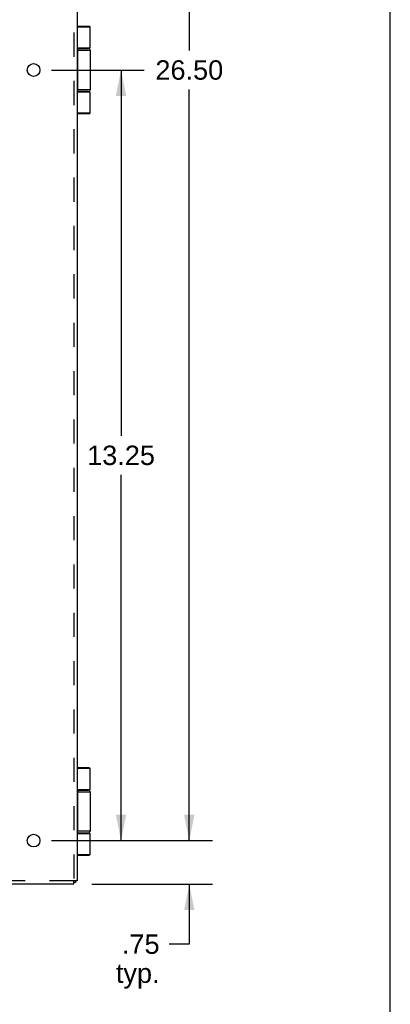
# Model space of a CAD drawing. Header units: inches. Extents: x 0 to 75.6, y 0 to 48.9.
# Tile 13 of 15: x 69.2 to 75.6, y 9.2 to 26.1. Entities that reach past the tile are written whole.
import ezdxf

# ---------------------------------------------------------------- set-up
doc = ezdxf.new("R2010")
doc.units = ezdxf.units.IN
doc.header["$LTSCALE"] = 4.155556
doc.header["$MEASUREMENT"] = 0
doc.linetypes.add('HIDDEN', pattern=[0.2, 0.1, -0.1])
doc.layers.get('0').update_dxf_attribs({"linetype": 'CONTINUOUS'})
for name, color, linetype in [('DEFAULT_2', 8, 'HIDDEN'), ('DIMENSIONS', 7, 'CONTINUOUS'), ('DOOR_ASSEMBLY', 7, 'CONTINUOUS')]:
    doc.layers.add(name, color=color, linetype=linetype)
doc.styles.get("Standard").update_dxf_attribs({"font": 'arial.ttf'})
doc.dimstyles.new('DIMSTYLE_1', dxfattribs={"dimtxt": 0.333333, "dimasz": 0.444444, "dimexe": 0.09, "dimexo": 0.07, "dimgap": 0.0375, "dimtad": 0, "dimtih": 1, "dimtoh": 1, "dimzin": 4, "dimdsep": 46, "dimtxsty": 'Standard', "dimblk": '_FILLED', "dimblk1": '_FILLED', "dimblk2": '_FILLED', "dimcen": 0.09, "dimazin": 1, "dimtfac": 1, "dimtdec": 3, "dimtofl": 0, "dimtmove": 0, "dimatfit": 3, "dimldrblk": '_FILLED', "dimfxl": 0, "dimtolj": 1, "dimtzin": 4, "dimarcsym": 0})

# ---------------------------------------------------------------- blocks, each defined once
blk = doc.blocks.new('_FILLED')
at = {"color": 0, "linetype": 'ByBlock'}
blk.add_solid([(0, 0), (-1, 0.2), (-1, -0.2)], dxfattribs=at)
blk = doc.blocks.new('*D3')
at = {"layer": 'DIMENSIONS', "color": 2, "linetype": 'Continuous'}
for p, q in [((69.737, 38.522), (72.502, 38.522)), ((72.102, 38.522), (72.102, 25.606)), ((72.102, 12.022), (72.102, 24.939)), ((69.846, 12.022), (72.502, 12.022))]:
    blk.add_line(p, q, dxfattribs=at)
at = {"layer": 'DIMENSIONS', "color": 2, "linetype": 'Continuous', "xscale": 0.4444444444, "yscale": 0.4444444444, "zscale": 0.4444444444}
for p, rotation in [((72.102, 38.522), 90), ((72.102, 12.022), 270)]:
    blk.add_blockref('_FILLED', p, dxfattribs=dict(at, rotation=rotation))
at = {"layer": 'DIMENSIONS', "color": 2, "linetype": 'Continuous', "insert": (72.102, 25.439), "char_height": 0.3333, "width": 1.16481, "attachment_point": 2, "line_spacing_factor": 0.9}
blk.add_mtext('26.50', dxfattribs=at)
blk = doc.blocks.new('*D4')
at = {"layer": 'DIMENSIONS', "color": 2, "linetype": 'Continuous'}
for p, q in [((72.102, 12.022), (72.102, 12.911)), ((69.737, 12.022), (72.502, 12.022)), ((70.427, 11.272), (72.502, 11.272)), ((72.102, 11.272), (72.102, 10.242)), ((72.102, 10.242), (71.757, 10.242))]:
    blk.add_line(p, q, dxfattribs=at)
at = {"layer": 'DIMENSIONS', "color": 2, "linetype": 'Continuous', "xscale": 0.4444444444, "yscale": 0.4444444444, "zscale": 0.4444444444}
for p, rotation in [((72.102, 12.022), 270), ((72.102, 11.272), 90)]:
    blk.add_blockref('_FILLED', p, dxfattribs=dict(at, rotation=rotation))
at = {"layer": 'DIMENSIONS', "color": 2, "linetype": 'Continuous', "insert": (71.591, 10.409), "char_height": 0.3333, "width": 0.74969, "attachment_point": 3, "line_spacing_factor": 0.9}
blk.add_mtext('.75\\Ptyp.', dxfattribs=at)
blk = doc.blocks.new('*D9')
at = {"layer": 'DIMENSIONS', "color": 2, "linetype": 'Continuous'}
for p, q in [((69.737, 25.272), (71.329, 25.272)), ((70.929, 25.272), (70.929, 18.981)), ((70.929, 12.022), (70.929, 18.314)), ((69.737, 12.022), (71.329, 12.022))]:
    blk.add_line(p, q, dxfattribs=at)
at = {"layer": 'DIMENSIONS', "color": 2, "linetype": 'Continuous', "xscale": 0.4444444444, "yscale": 0.4444444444, "zscale": 0.4444444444}
for p, rotation in [((70.929, 25.272), 90), ((70.929, 12.022), 270)]:
    blk.add_blockref('_FILLED', p, dxfattribs=dict(at, rotation=rotation))
at = {"layer": 'DIMENSIONS', "color": 2, "linetype": 'Continuous', "insert": (70.929, 18.814), "char_height": 0.3333, "width": 1.16481, "attachment_point": 2, "line_spacing_factor": 0.9}
blk.add_mtext('13.25', dxfattribs=at)
blk = doc.blocks.new('*D13')
at = {"layer": 'DIMENSIONS', "color": 2, "linetype": 'Continuous'}
for p, q in [((64.027, 12.272), (64.027, 13.161)), ((64.027, 11.272), (64.027, 10.298)), ((64.027, 10.298), (64.33, 10.298))]:
    blk.add_line(p, q, dxfattribs=at)
at = {"layer": 'DIMENSIONS', "color": 2, "linetype": 'Continuous', "xscale": 0.4444444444, "yscale": 0.4444444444, "zscale": 0.4444444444}
for p, rotation in [((64.027, 12.272), 270), ((64.027, 11.272), 90)]:
    blk.add_blockref('_FILLED', p, dxfattribs=dict(at, rotation=rotation))
at = {"layer": 'DIMENSIONS', "color": 2, "linetype": 'Continuous', "insert": (64.497, 10.465), "char_height": 0.3333, "width": 0.90582, "attachment_point": 1, "line_spacing_factor": 0.9}
blk.add_mtext('1.00\\Ptyp.', dxfattribs=at)

msp = doc.modelspace()

# ---------------------------------------------------------------- linework, layer by layer
at = {"color": 7, "linetype": 'Continuous'}
for p, q in [((75.5556, 0), (75.5556, 48.8889)), ((70.1756, 11.3323), (70.1156, 11.3323)), ((70.1156, 11.2723), (70.1156, 11.3323))]:
    msp.add_line(p, q, dxfattribs=at)
at = {"color": 3, "linetype": 'Continuous'}
for p, q in [((70.1756, 39.2123), (70.1756, 11.3323)), ((70.1156, 11.2723), (48.2356, 11.2723))]:
    msp.add_line(p, q, dxfattribs=at)
for centre in [(69.4256, 25.2723), (69.4256, 12.0223)]:
    msp.add_circle(centre, 0.109, dxfattribs=at)
at = {"layer": 'DEFAULT_2', "color": 8, "linetype": 'HIDDEN'}
for p, q in [((70.1156, 39.2123), (70.1156, 11.3323)), ((70.1156, 11.3323), (48.2356, 11.3323))]:
    msp.add_line(p, q, dxfattribs=at)
at = {"layer": 'DOOR_ASSEMBLY', "color": 7, "linetype": 'Continuous'}
for p, q in [((70.383, 26.0223), (70.1756, 26.0223)), ((70.396, 26.0093), (70.1756, 26.0093)), ((70.396, 25.6473), (70.396, 26.0093)), ((70.396, 25.6473), (70.1756, 25.6473)), ((70.1756, 25.6423), (70.366, 25.6423)), ((70.1756, 25.6123), (70.396, 25.6123)), ((70.1807, 24.9323), (70.1807, 25.6123)), ((70.1811, 25.6123), (70.1811, 24.9323)), ((70.192, 25.6423), (70.1916, 25.6423)), ((70.3165, 25.6473), (70.3165, 25.6423)), ((70.396, 25.6123), (70.396, 24.9323)), ((70.396, 24.9323), (70.1756, 24.9323)), ((70.366, 24.9023), (70.1756, 24.9023)), ((70.1756, 24.8973), (70.396, 24.8973)), ((70.192, 24.9023), (70.1916, 24.9024)), ((70.3165, 24.9023), (70.3165, 24.8973)), ((70.396, 24.5353), (70.396, 24.8973)), ((70.1756, 24.5353), (70.396, 24.5353)), ((70.1756, 24.5223), (70.383, 24.5223)), ((70.383, 13.2723), (70.1756, 13.2723)), ((70.396, 13.2593), (70.1756, 13.2593)), ((70.396, 12.8973), (70.396, 13.2593)), ((70.396, 12.8973), (70.1756, 12.8973)), ((70.1756, 12.8923), (70.366, 12.8923)), ((70.192, 12.8923), (70.1916, 12.8923)), ((70.3165, 12.8973), (70.3165, 12.8923)), ((70.1756, 12.8623), (70.396, 12.8623)), ((70.1807, 12.1823), (70.1807, 12.8623)), ((70.1811, 12.8623), (70.1811, 12.1823)), ((70.396, 12.8623), (70.396, 12.1823)), ((70.396, 12.1823), (70.1756, 12.1823)), ((70.366, 12.1523), (70.1756, 12.1523)), ((70.1756, 12.1473), (70.396, 12.1473)), ((70.192, 12.1523), (70.1916, 12.1524)), ((70.3165, 12.1523), (70.3165, 12.1473)), ((70.396, 11.7853), (70.396, 12.1473)), ((70.1756, 11.7853), (70.396, 11.7853)), ((70.1756, 11.7723), (70.383, 11.7723)), ((70.1462, 11.3323), (70.1462, 11.3023))]:
    msp.add_line(p, q, dxfattribs=at)
at = {"layer": 'DOOR_ASSEMBLY', "color": 3, "linetype": 'Continuous'}
msp.add_line((70.1462, 11.3023), (70.1156, 11.3023), dxfattribs=at)
at = {"layer": 'DOOR_ASSEMBLY', "color": 7, "linetype": 'Continuous'}
for points in [[(70.1916, 25.6423), (70.1912, 25.6423), (70.1908, 25.6422), (70.1904, 25.6421), (70.19, 25.642), (70.1896, 25.6418), (70.1892, 25.6416), (70.1888, 25.6413), (70.1884, 25.641), (70.188, 25.6406), (70.1876, 25.6403), (70.1873, 25.6398), (70.1869, 25.6394), (70.1865, 25.6389), (70.1862, 25.6383), (70.1858, 25.6377), (70.1855, 25.6371), (70.1851, 25.6365), (70.1848, 25.6358), (70.1845, 25.6351), (70.1842, 25.6343), (70.1839, 25.6335), (70.1836, 25.6327), (70.1833, 25.6319), (70.1831, 25.631), (70.1828, 25.6301), (70.1826, 25.6292), (70.1824, 25.6283), (70.1822, 25.6273), (70.182, 25.6263), (70.1818, 25.6253), (70.1816, 25.6243), (70.1815, 25.6233), (70.1813, 25.6222), (70.1812, 25.6212), (70.1811, 25.6201), (70.181, 25.619), (70.1809, 25.6179), (70.1808, 25.6168), (70.1808, 25.6157), (70.1807, 25.6146), (70.1807, 25.6135), (70.1807, 25.6123)], [(70.1916, 25.6423), (70.1912, 25.6422), (70.1908, 25.6421), (70.1904, 25.642), (70.19, 25.6418), (70.1896, 25.6416), (70.1892, 25.6413), (70.1888, 25.641), (70.1884, 25.6406), (70.188, 25.6403), (70.1876, 25.6398), (70.1873, 25.6394), (70.1869, 25.6389), (70.1866, 25.6383), (70.1862, 25.6377), (70.1859, 25.6371), (70.1855, 25.6365), (70.1852, 25.6358), (70.1849, 25.6351), (70.1846, 25.6343), (70.1843, 25.6335), (70.184, 25.6327), (70.1837, 25.6319), (70.1835, 25.631), (70.1832, 25.6301), (70.183, 25.6292), (70.1828, 25.6283), (70.1826, 25.6273), (70.1824, 25.6263), (70.1822, 25.6253), (70.182, 25.6243), (70.1818, 25.6233), (70.1817, 25.6222), (70.1816, 25.6212), (70.1815, 25.6201), (70.1814, 25.619), (70.1813, 25.6179), (70.1812, 25.6168), (70.1812, 25.6157), (70.1811, 25.6146), (70.1811, 25.6135), (70.1811, 25.6123)], [(70.3261, 25.6473), (70.3255, 25.6473), (70.325, 25.6473), (70.3244, 25.6473), (70.3238, 25.6473), (70.3233, 25.6472), (70.3227, 25.6472), (70.3222, 25.6471), (70.3217, 25.6471), (70.3213, 25.647), (70.3209, 25.647), (70.3204, 25.6469), (70.32, 25.6468), (70.3197, 25.6468), (70.3193, 25.6467), (70.3189, 25.6466), (70.3186, 25.6465), (70.3183, 25.6464), (70.318, 25.6463), (70.3177, 25.6462), (70.3174, 25.6461), (70.3171, 25.646), (70.3168, 25.6459), (70.3166, 25.6458), (70.3165, 25.6458)], [(70.1916, 24.9023), (70.1912, 24.9024), (70.1908, 24.9024), (70.1904, 24.9025), (70.19, 24.9027), (70.1896, 24.9029), (70.1892, 24.9031), (70.1888, 24.9034), (70.1884, 24.9037), (70.188, 24.904), (70.1876, 24.9044), (70.1873, 24.9048), (70.1869, 24.9053), (70.1865, 24.9058), (70.1862, 24.9064), (70.1858, 24.9069), (70.1855, 24.9075), (70.1851, 24.9082), (70.1848, 24.9089), (70.1845, 24.9096), (70.1842, 24.9103), (70.1839, 24.9111), (70.1836, 24.9119), (70.1833, 24.9128), (70.1831, 24.9136), (70.1828, 24.9145), (70.1826, 24.9154), (70.1824, 24.9164), (70.1822, 24.9173), (70.182, 24.9183), (70.1818, 24.9193), (70.1816, 24.9203), (70.1815, 24.9214), (70.1813, 24.9224), (70.1812, 24.9235), (70.1811, 24.9246), (70.181, 24.9257), (70.1809, 24.9268), (70.1808, 24.9279), (70.1808, 24.929), (70.1807, 24.9301), (70.1807, 24.9312), (70.1807, 24.9323)], [(70.1916, 24.9024), (70.1912, 24.9024), (70.1908, 24.9025), (70.1904, 24.9027), (70.19, 24.9029), (70.1896, 24.9031), (70.1892, 24.9034), (70.1888, 24.9037), (70.1884, 24.904), (70.188, 24.9044), (70.1876, 24.9048), (70.1873, 24.9053), (70.1869, 24.9058), (70.1866, 24.9064), (70.1862, 24.9069), (70.1859, 24.9075), (70.1855, 24.9082), (70.1852, 24.9089), (70.1849, 24.9096), (70.1846, 24.9103), (70.1843, 24.9111), (70.184, 24.9119), (70.1837, 24.9128), (70.1835, 24.9136), (70.1832, 24.9145), (70.183, 24.9154), (70.1828, 24.9164), (70.1826, 24.9173), (70.1824, 24.9183), (70.1822, 24.9193), (70.182, 24.9203), (70.1818, 24.9214), (70.1817, 24.9224), (70.1816, 24.9235), (70.1815, 24.9246), (70.1814, 24.9257), (70.1813, 24.9268), (70.1812, 24.9279), (70.1812, 24.929), (70.1811, 24.9301), (70.1811, 24.9312), (70.1811, 24.9323)], [(70.3165, 24.8989), (70.3166, 24.8988), (70.3168, 24.8987), (70.3171, 24.8986), (70.3174, 24.8985), (70.3177, 24.8984), (70.318, 24.8983), (70.3183, 24.8982), (70.3186, 24.8982), (70.3189, 24.8981), (70.3193, 24.898), (70.3197, 24.8979), (70.32, 24.8978), (70.3204, 24.8978), (70.3209, 24.8977), (70.3213, 24.8976), (70.3217, 24.8976), (70.3222, 24.8975), (70.3227, 24.8975), (70.3233, 24.8974), (70.3238, 24.8974), (70.3244, 24.8974), (70.325, 24.8974), (70.3255, 24.8973), (70.3261, 24.8973)], [(70.1916, 12.8923), (70.1912, 12.8923), (70.1908, 12.8922), (70.1904, 12.8921), (70.19, 12.892), (70.1896, 12.8918), (70.1892, 12.8916), (70.1888, 12.8913), (70.1884, 12.891), (70.188, 12.8906), (70.1876, 12.8903), (70.1873, 12.8898), (70.1869, 12.8894), (70.1865, 12.8889), (70.1862, 12.8883), (70.1858, 12.8877), (70.1855, 12.8871), (70.1851, 12.8865), (70.1848, 12.8858), (70.1845, 12.8851), (70.1842, 12.8843), (70.1839, 12.8835), (70.1836, 12.8827), (70.1833, 12.8819), (70.1831, 12.881), (70.1828, 12.8801), (70.1826, 12.8792), (70.1824, 12.8783), (70.1822, 12.8773), (70.182, 12.8763), (70.1818, 12.8753), (70.1816, 12.8743), (70.1815, 12.8733), (70.1813, 12.8722), (70.1812, 12.8712), (70.1811, 12.8701), (70.181, 12.869), (70.1809, 12.8679), (70.1808, 12.8668), (70.1808, 12.8657), (70.1807, 12.8646), (70.1807, 12.8635), (70.1807, 12.8623)], [(70.1916, 12.8923), (70.1912, 12.8922), (70.1908, 12.8921), (70.1904, 12.892), (70.19, 12.8918), (70.1896, 12.8916), (70.1892, 12.8913), (70.1888, 12.891), (70.1884, 12.8906), (70.188, 12.8903), (70.1876, 12.8898), (70.1873, 12.8894), (70.1869, 12.8889), (70.1866, 12.8883), (70.1862, 12.8877), (70.1859, 12.8871), (70.1855, 12.8865), (70.1852, 12.8858), (70.1849, 12.8851), (70.1846, 12.8843), (70.1843, 12.8835), (70.184, 12.8827), (70.1837, 12.8819), (70.1835, 12.881), (70.1832, 12.8801), (70.183, 12.8792), (70.1828, 12.8783), (70.1826, 12.8773), (70.1824, 12.8763), (70.1822, 12.8753), (70.182, 12.8743), (70.1818, 12.8733), (70.1817, 12.8722), (70.1816, 12.8712), (70.1815, 12.8701), (70.1814, 12.869), (70.1813, 12.8679), (70.1812, 12.8668), (70.1812, 12.8657), (70.1811, 12.8646), (70.1811, 12.8635), (70.1811, 12.8623)], [(70.3261, 12.8973), (70.3255, 12.8973), (70.325, 12.8973), (70.3244, 12.8973), (70.3238, 12.8973), (70.3233, 12.8972), (70.3227, 12.8972), (70.3222, 12.8971), (70.3217, 12.8971), (70.3213, 12.897), (70.3209, 12.897), (70.3204, 12.8969), (70.32, 12.8968), (70.3197, 12.8968), (70.3193, 12.8967), (70.3189, 12.8966), (70.3186, 12.8965), (70.3183, 12.8964), (70.318, 12.8963), (70.3177, 12.8962), (70.3174, 12.8961), (70.3171, 12.896), (70.3168, 12.8959), (70.3166, 12.8958), (70.3165, 12.8958)], [(70.1916, 12.1523), (70.1912, 12.1524), (70.1908, 12.1524), (70.1904, 12.1525), (70.19, 12.1527), (70.1896, 12.1529), (70.1892, 12.1531), (70.1888, 12.1534), (70.1884, 12.1537), (70.188, 12.154), (70.1876, 12.1544), (70.1873, 12.1548), (70.1869, 12.1553), (70.1865, 12.1558), (70.1862, 12.1564), (70.1858, 12.1569), (70.1855, 12.1575), (70.1851, 12.1582), (70.1848, 12.1589), (70.1845, 12.1596), (70.1842, 12.1603), (70.1839, 12.1611), (70.1836, 12.1619), (70.1833, 12.1628), (70.1831, 12.1636), (70.1828, 12.1645), (70.1826, 12.1654), (70.1824, 12.1664), (70.1822, 12.1673), (70.182, 12.1683), (70.1818, 12.1693), (70.1816, 12.1703), (70.1815, 12.1714), (70.1813, 12.1724), (70.1812, 12.1735), (70.1811, 12.1746), (70.181, 12.1757), (70.1809, 12.1768), (70.1808, 12.1779), (70.1808, 12.179), (70.1807, 12.1801), (70.1807, 12.1812), (70.1807, 12.1823)], [(70.1916, 12.1524), (70.1912, 12.1524), (70.1908, 12.1525), (70.1904, 12.1527), (70.19, 12.1529), (70.1896, 12.1531), (70.1892, 12.1534), (70.1888, 12.1537), (70.1884, 12.154), (70.188, 12.1544), (70.1876, 12.1548), (70.1873, 12.1553), (70.1869, 12.1558), (70.1866, 12.1564), (70.1862, 12.1569), (70.1859, 12.1575), (70.1855, 12.1582), (70.1852, 12.1589), (70.1849, 12.1596), (70.1846, 12.1603), (70.1843, 12.1611), (70.184, 12.1619), (70.1837, 12.1628), (70.1835, 12.1636), (70.1832, 12.1645), (70.183, 12.1654), (70.1828, 12.1664), (70.1826, 12.1673), (70.1824, 12.1683), (70.1822, 12.1693), (70.182, 12.1703), (70.1818, 12.1714), (70.1817, 12.1724), (70.1816, 12.1735), (70.1815, 12.1746), (70.1814, 12.1757), (70.1813, 12.1768), (70.1812, 12.1779), (70.1812, 12.179), (70.1811, 12.1801), (70.1811, 12.1812), (70.1811, 12.1823)], [(70.3165, 12.1489), (70.3166, 12.1488), (70.3168, 12.1487), (70.3171, 12.1486), (70.3174, 12.1485), (70.3177, 12.1484), (70.318, 12.1483), (70.3183, 12.1482), (70.3186, 12.1482), (70.3189, 12.1481), (70.3193, 12.148), (70.3197, 12.1479), (70.32, 12.1478), (70.3204, 12.1478), (70.3209, 12.1477), (70.3213, 12.1476), (70.3217, 12.1476), (70.3222, 12.1475), (70.3227, 12.1475), (70.3233, 12.1474), (70.3238, 12.1474), (70.3244, 12.1474), (70.325, 12.1474), (70.3255, 12.1473), (70.3261, 12.1473)]]:
    msp.add_lwpolyline(points, dxfattribs=at)
for centre, radius, start, end in [((70.383, 26.0093), 0.013, 0, 90), ((70.366, 25.6123), 0.03, 0, 90), ((70.366, 24.9323), 0.03, 270, 360), ((70.383, 24.5353), 0.013, 270, 360), ((70.383, 13.2593), 0.013, 0, 90), ((70.366, 12.8623), 0.03, 0, 90), ((70.366, 12.1823), 0.03, 270, 360), ((70.383, 11.7853), 0.013, 270, 360)]:
    msp.add_arc(centre, radius, start, end, dxfattribs=at)

# ---------------------------------------------------------------- dimensions: what is measured, and where the dimension line sits
at = {"layer": 'DIMENSIONS', "color": 2, "linetype": 'Continuous'}
for base, p1, p2, picture, middle in [((72.1016, 12.0223), (69.6667, 38.5223), (69.7757, 12.0223), '*D3', (72.0972, 25.2705)), ((70.9292, 12.0223), (69.6667, 25.2723), (69.6667, 12.0223), '*D9', (70.9446, 18.6455))]:
    dim = msp.add_linear_dim(base=base, p1=p1, p2=p2, angle=270, dimstyle='DIMSTYLE_1', dxfattribs=at)
    dim.commit()
    dim.dimension.update_dxf_attribs({"geometry": picture, "text_midpoint": middle, "dimtype": 160})
for base, p1, p2, angle, picture, middle in [((64.0273, 11.2723), (69.1756, 12.2723), (70.1156, 11.2723), 270, '*D13', (64.95, 10.0478)), ((72.1016, 12.0223), (70.3567, 11.2723), (69.6667, 12.0223), 90, '*D4', (71.2157, 9.992))]:
    dim = msp.add_linear_dim(base=base, p1=p1, p2=p2, angle=angle, text='<>\\Ptyp.', dimstyle='DIMSTYLE_1', dxfattribs=at)
    dim.commit()
    dim.dimension.update_dxf_attribs({"geometry": picture, "text_midpoint": middle, "dimtype": 160})

doc.saveas('drawing.dxf')
